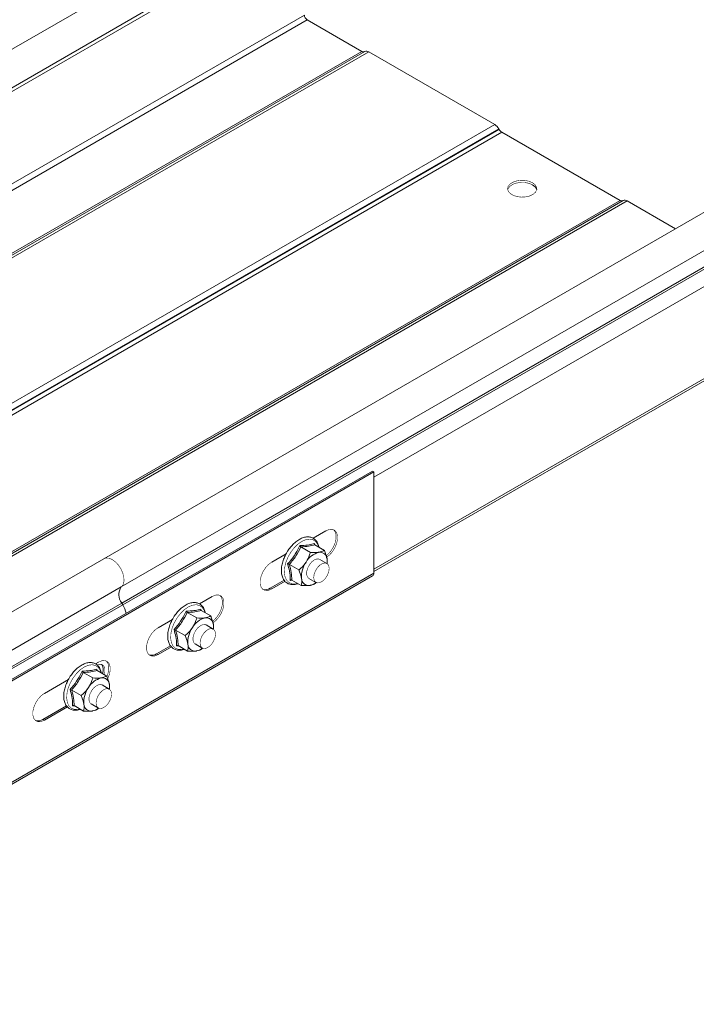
# Model space of a CAD drawing. Header units: millimetres. Extents: x 256 to 1193, y -1997 to 462.
# Tile 12 of 16: x 694 to 879, y 35 to 305. Entities that reach past the tile are written whole.
import ezdxf

# ---------------------------------------------------------------- set-up
doc = ezdxf.new("R2010")
doc.units = ezdxf.units.MM
doc.linetypes.add('K5LT32768', pattern=[0])
doc.linetypes.add('K5LT32769', pattern=[0])

msp = doc.modelspace()

# ---------------------------------------------------------------- linework, layer by layer
at = {"color": 7, "linetype": 'K5LT32768', "lineweight": 15}
for p, q in [((773.15, 343.37), (583.64, 233.98)), ((588.19, 226.09), (777.7, 335.49)), ((582.4, 221.69), (771.9, 331.09)), ((582.4, 196.42), (771.9, 305.82)), ((583.18, 195.08), (772.68, 304.48)), ((772.68, 304.48), (787.59, 295.87)), ((598.09, 186.47), (787.59, 295.87)), ((598.92, 186.44), (788.43, 295.84)), ((600.02, 186.33), (789.53, 295.73)), ((789.53, 295.73), (824, 275.83)), ((634.5, 166.43), (824, 275.83)), ((635.6, 165.27), (825.1, 274.67)), ((635.68, 165.13), (825.18, 274.52)), ((636.43, 164.33), (825.93, 273.73)), ((825.1, 274.67), (825.18, 274.52)), ((825.93, 273.73), (858.3, 255.05)), ((906.54, 266.37), (717.04, 156.97)), ((721.79, 149.23), (911.29, 258.62)), ((668.8, 145.65), (858.3, 255.05)), ((669.63, 145.62), (859.14, 255.02)), ((670.73, 145.51), (860.24, 254.91)), ((721.91, 144.82), (911.42, 254.22)), ((722.16, 144.38), (911.66, 253.78)), ((860.24, 254.91), (873.47, 247.27)), ((790.89, 153.46), (912.46, 223.64)), ((656.15, 103.4), (790.5, 180.96)), ((656.54, 103.17), (790.89, 180.73)), ((790.5, 180.96), (790.89, 180.73)), ((790.89, 152.97), (790.89, 180.73)), ((777.81, 164.61), (774.3, 162.58)), ((767.49, 159.31), (767.39, 159.17)), ((770.94, 160.22), (773.54, 158.71)), ((774.65, 161.15), (774.76, 160.75)), ((774.76, 160.76), (777.36, 159.25)), ((717.04, 156.97), (527.53, 47.57)), ((766.88, 158.3), (762.96, 156.03)), ((778.07, 155.67), (776.13, 156.8)), ((778.11, 156.87), (778.1, 155.65)), ((767.78, 155.41), (770.38, 153.91)), ((656.22, 74.7), (790.57, 152.26)), ((656.54, 75.41), (790.89, 152.97)), ((766.34, 151.09), (762.57, 148.91)), ((768.53, 151.08), (768.01, 151.05)), ((768.44, 151.14), (771.04, 149.63)), ((773.13, 151.6), (775.07, 150.48)), ((532.28, 39.83), (721.79, 149.23)), ((762.57, 148.91), (762.96, 148.69)), ((762.96, 148.69), (766.62, 150.8)), ((746.69, 146.65), (743.19, 144.62)), ((532.41, 35.42), (721.91, 144.82)), ((532.65, 34.98), (722.16, 144.38)), ((722.16, 144.38), (721.91, 144.82)), ((743.54, 143.19), (743.65, 142.79)), ((735.77, 140.34), (731.85, 138.07)), ((736.38, 141.35), (736.27, 141.21)), ((739.82, 142.26), (742.43, 140.75)), ((743.64, 142.79), (746.25, 141.29)), ((746.96, 137.71), (745.01, 138.83)), ((747, 138.91), (746.99, 137.68)), ((736.66, 137.45), (739.27, 135.94)), ((735.23, 133.13), (731.46, 130.95)), ((731.85, 130.73), (735.51, 132.84)), ((737.42, 133.12), (736.9, 133.09)), ((737.32, 133.18), (739.93, 131.67)), ((742.01, 133.64), (743.96, 132.52)), ((731.46, 130.95), (731.85, 130.73)), ((715.58, 128.69), (714.72, 128.19)), ((715.08, 126.76), (715.19, 126.36)), ((707.92, 124.92), (707.81, 124.78)), ((711.36, 125.83), (713.97, 124.32)), ((715.18, 126.36), (717.79, 124.86)), ((707.31, 123.91), (700.73, 120.11)), ((718.5, 121.28), (716.55, 122.4)), ((718.54, 122.48), (718.53, 121.25)), ((708.2, 121.02), (710.81, 119.51)), ((706.77, 116.7), (700.34, 112.99)), ((700.73, 112.76), (707.05, 116.41)), ((708.96, 116.69), (708.44, 116.66)), ((708.86, 116.75), (711.47, 115.24)), ((713.55, 117.21), (715.5, 116.09)), ((700.34, 112.99), (700.73, 112.76))]:
    msp.add_line(p, q, dxfattribs=at)
at = {"color": 8, "linetype": 'K5LT32769', "lineweight": 15, "true_color": 0x808080}
for p, q in [((790.89, 179.34), (912.83, 249.73)), ((790.89, 154.07), (912.83, 224.47))]:
    msp.add_line(p, q, dxfattribs=at)
at = {"color": 7, "linetype": 'K5LT32768', "const_width": 0.15}
for points in [[(834.34, 259.9), (833.38, 260.31), (832.26, 260.54), (831.06, 260.56), (829.91, 260.38), (828.9, 260.02), (828.13, 259.49), (827.65, 258.86), (827.52, 258.18), (827.74, 257.5), (828.29, 256.9), (829.14, 256.41), (830.19, 256.09), (831.36, 255.96), (832.55, 256.04), (833.64, 256.31), (834.54, 256.76), (835.18, 257.34), (835.49, 258.01), (835.44, 258.7), (835.05, 259.35), (834.34, 259.9)], [(834.34, 259.33), (833.38, 259.74), (832.26, 259.96), (831.06, 259.99), (829.91, 259.81), (828.9, 259.45), (828.13, 258.92), (827.65, 258.29), (827.54, 257.98)], [(777.81, 157.26), (778.7, 157.92), (779.53, 158.83), (780.21, 159.91), (780.7, 161.08), (780.96, 162.23), (780.96, 163.27), (780.7, 164.13), (780.21, 164.73), (779.53, 165.02), (778.7, 164.98), (777.81, 164.61)], [(779.85, 164.93), (780.31, 164.35), (780.57, 163.5), (780.57, 162.45), (780.31, 161.3), (779.82, 160.14), (779.14, 159.06), (778.32, 158.15), (777.85, 157.76)], [(721.79, 149.23), (722.27, 149.85), (722.51, 150.73), (722.49, 151.8), (722.21, 152.97), (721.7, 154.15), (720.99, 155.23), (720.15, 156.13), (719.24, 156.78), (718.34, 157.13), (717.51, 157.15), (717.04, 156.97)], [(721.79, 149.23), (722.27, 149.85), (722.51, 150.73), (722.49, 151.8), (722.21, 152.97), (721.7, 154.15), (720.99, 155.23), (720.15, 156.13), (719.24, 156.78), (718.34, 157.13), (717.51, 157.15), (717.04, 156.97)], [(776.13, 156.8), (776.01, 156.85), (775.38, 156.92), (774.65, 156.66), (773.93, 156.11), (773.28, 155.32)], [(762.96, 156.03), (762.06, 155.37), (761.24, 154.46), (760.55, 153.38), (760.06, 152.22), (759.81, 151.07), (759.81, 150.02), (760.06, 149.16), (760.55, 148.57), (761.24, 148.28), (762.06, 148.32), (762.96, 148.69)], [(773.28, 155.32), (772.8, 154.4), (772.54, 153.45), (772.53, 152.59), (772.78, 151.93), (773.13, 151.6)], [(774.45, 151.78), (774.56, 152.68), (774.91, 153.63), (775.46, 154.52), (776.14, 155.23), (776.88, 155.68), (777.58, 155.81), (778.16, 155.62), (778.54, 155.12), (778.69, 154.37), (778.58, 153.47), (778.23, 152.52), (777.68, 151.63), (777, 150.92), (776.26, 150.47), (775.56, 150.34), (774.99, 150.53), (774.6, 151.03), (774.45, 151.78)], [(746.69, 139.3), (747.59, 139.96), (748.42, 140.87), (749.1, 141.95), (749.59, 143.12), (749.84, 144.27), (749.84, 145.31), (749.59, 146.17), (749.1, 146.77), (748.42, 147.06), (747.59, 147.01), (746.69, 146.65)], [(748.74, 146.97), (749.2, 146.39), (749.46, 145.54), (749.46, 144.49), (749.2, 143.34), (748.71, 142.18), (748.03, 141.1), (747.2, 140.19), (746.73, 139.8)], [(731.85, 138.07), (730.95, 137.41), (730.13, 136.5), (729.44, 135.42), (728.95, 134.25), (728.7, 133.1), (728.7, 132.06), (728.95, 131.2), (729.44, 130.6), (730.13, 130.32), (730.95, 130.36), (731.85, 130.73)], [(745.01, 138.83), (744.9, 138.89), (744.26, 138.96), (743.54, 138.7), (742.81, 138.14), (742.17, 137.36)], [(743.34, 133.89), (743.46, 134.8), (743.83, 135.75), (744.4, 136.62), (745.09, 137.31), (745.83, 137.74), (746.52, 137.85), (747.08, 137.63), (747.45, 137.1), (747.58, 136.34), (747.45, 135.43), (747.08, 134.48), (746.52, 133.6), (745.83, 132.91), (745.09, 132.49), (744.4, 132.38), (743.83, 132.6), (743.46, 133.13), (743.34, 133.89)], [(742.17, 137.36), (741.69, 136.43), (741.43, 135.49), (741.42, 134.63), (741.66, 133.97), (742.01, 133.64)], [(715.02, 127.79), (715.8, 128.08), (716.49, 128.02), (717.01, 127.61), (717.28, 126.9), (717.28, 125.98), (717.11, 125.25)], [(718.06, 124.14), (718.48, 125.16), (718.73, 126.31), (718.73, 127.35), (718.48, 128.21), (717.99, 128.81), (717.3, 129.1), (716.48, 129.05), (715.58, 128.69)], [(717.63, 129.01), (718.09, 128.43), (718.34, 127.58), (718.34, 126.53), (718.09, 125.38), (717.86, 124.77)], [(716.55, 122.4), (716.44, 122.46), (715.8, 122.53), (715.08, 122.27), (714.35, 121.71), (713.71, 120.93)], [(714.88, 117.46), (715, 118.37), (715.37, 119.32), (715.94, 120.19), (716.63, 120.88), (717.36, 121.31), (718.06, 121.42), (718.62, 121.2), (718.99, 120.67), (719.12, 119.91), (718.99, 119), (718.62, 118.05), (718.06, 117.17), (717.36, 116.48), (716.63, 116.06), (715.94, 115.95), (715.37, 116.17), (715, 116.7), (714.88, 117.46)], [(700.73, 120.11), (699.84, 119.45), (699.01, 118.54), (698.33, 117.46), (697.84, 116.29), (697.58, 115.14), (697.58, 114.1), (697.84, 113.24), (698.33, 112.64), (699.01, 112.35), (699.84, 112.4), (700.73, 112.76)], [(713.71, 120.93), (713.23, 120), (712.97, 119.06), (712.96, 118.2), (713.2, 117.54), (713.55, 117.21)]]:
    msp.add_lwpolyline(points, dxfattribs=at)
at = {"color": 8, "linetype": 'K5LT32769', "true_color": 0x808080, "const_width": 0.15}
for points in [[(775.78, 160.16), (775.55, 160.84), (775.01, 161.65), (774.26, 162.15), (773.35, 162.34), (772.32, 162.19), (771.22, 161.72), (770.12, 160.96), (769.08, 159.93), (768.15, 158.71)], [(768.15, 158.71), (767.38, 157.35), (766.82, 155.93), (766.49, 154.52), (766.41, 153.2), (766.59, 152.05), (767.01, 151.12), (767.66, 150.46), (768.5, 150.11), (769.48, 150.09), (770.04, 150.21)], [(744.67, 142.2), (744.44, 142.88), (743.9, 143.68), (743.15, 144.19), (742.24, 144.38), (741.2, 144.23), (740.11, 143.76), (739.01, 143), (737.97, 141.97), (737.04, 140.75)], [(737.04, 140.75), (736.27, 139.39), (735.7, 137.97), (735.37, 136.56), (735.3, 135.24), (735.47, 134.09), (735.9, 133.15), (736.55, 132.5), (737.38, 132.15), (738.37, 132.13), (738.93, 132.25)], [(716.21, 125.77), (715.98, 126.45), (715.44, 127.25), (714.69, 127.76), (713.77, 127.95), (712.74, 127.8), (711.65, 127.33), (710.55, 126.57), (709.51, 125.54), (708.58, 124.32)], [(708.58, 124.32), (707.81, 122.96), (707.24, 121.54), (706.91, 120.13), (706.84, 118.81), (707.01, 117.66), (707.44, 116.72), (708.09, 116.07), (708.92, 115.72), (709.9, 115.7), (710.46, 115.82)]]:
    msp.add_lwpolyline(points, dxfattribs=at)
at = {"color": 7, "linetype": 'K5LT32768', "lineweight": 15}
for centre, radius, start, end in [((773.59, 305.9), 1.69, 182.6061, 237.394), ((788.03, 296.48), 0.754, 234.3816, 294.3139), ((788.88, 294.83), 1.11, 54.3821, 114.3137), ((822.32, 273.14), 3.17, 28.8556, 58.0454), ((827.08, 275.57), 2.16, 208.8554, 238.0453), ((833.48, 257.44), 2.08, 15.0894, 65.4344), ((858.74, 255.66), 0.754, 234.3818, 294.3146), ((859.59, 254.01), 1.11, 54.3821, 114.3137), ((777.28, 153.29), 5.63, 104.4816, 150.4258), ((776.16, 156.8), 1.96, 1.9562, 98.3612), ((773.43, 156.21), 4.73, 353.0164, 7.9649), ((778, 152.08), 6.88, 144.5957, 184.6053), ((773.09, 151.59), 1.96, 181.9561, 278.3612), ((790.13, 152.89), 0.763, 304.9653, 6.3466), ((724.84, 147.11), 3.72, 145.2363, 218.0458), ((761.23, 150.79), 2.31, 252.3063, 305.4893), ((772.67, 153.56), 3.97, 280.2233, 308.2604), ((713.71, 139.62), 9.7, 14.471, 29.3757), ((746.17, 135.33), 5.63, 104.4816, 150.4258), ((745.05, 138.84), 1.96, 1.9562, 98.3612), ((746.89, 134.12), 6.88, 144.5958, 184.6053), ((742.31, 138.25), 4.73, 353.0164, 7.9649), ((741.98, 133.63), 1.96, 181.9561, 278.3612), ((741.56, 135.6), 3.97, 280.2233, 308.2604), ((730.11, 132.83), 2.31, 252.3063, 305.4893), ((714.38, 126.6), 2.47, 334.6423, 36.2861), ((717.71, 118.89), 5.63, 104.4816, 150.4258), ((716.59, 122.41), 1.96, 1.9563, 98.3611), ((718.42, 117.69), 6.88, 144.5957, 184.6053), ((713.85, 121.82), 4.73, 353.0166, 7.9646), ((713.52, 117.2), 1.96, 181.9561, 278.3612), ((713.1, 119.17), 3.97, 280.2233, 308.2604), ((699, 114.87), 2.31, 252.3062, 305.4893)]:
    msp.add_arc(centre, radius, start, end, dxfattribs=at)
for points, knots in [([(775.87, 160.11), (775.79, 160.44), (775.64, 161.14), (775.1, 161.99), (774.35, 162.62), (773.45, 162.94), (772.46, 162.97), (771.41, 162.72), (770.33, 162.19), (769.27, 161.39), (768.29, 160.43), (767.75, 159.67), (767.49, 159.31)], [0, 0, 0, 0, 0.091442, 0.19692, 0.298757, 0.397025, 0.494678, 0.594812, 0.698161, 0.803105, 0.908121, 1, 1, 1, 1]), ([(767.39, 159.17), (767.24, 158.95), (766.9, 158.41), (766.65, 157.84), (766.5, 157.51)], [0, 0, 0, 0, 0.416585, 1, 1, 1, 1]), ([(767.32, 155.54), (767.48, 155.71), (768.28, 156.61), (769.51, 158.25), (770.28, 159.85), (770.64, 160.59)], [0, 0, 0, 0, 0.118083, 0.592259, 1, 1, 1, 1]), ([(770.94, 160.22), (770.51, 159.38), (769.65, 157.66), (768.41, 156.17), (767.78, 155.41)], [0, 0, 0, 0, 0.492148, 1, 1, 1, 1]), ([(770.64, 160.59), (770.82, 160.59), (771.75, 160.61), (773.21, 160.73), (774.19, 161.02), (774.65, 161.15)], [0, 0, 0, 0, 0.118083, 0.592258, 1, 1, 1, 1]), ([(770.94, 160.22), (770.91, 160.24), (770.85, 160.28), (770.77, 160.37), (770.69, 160.47), (770.66, 160.55), (770.64, 160.59), (770.64, 160.59)], [0, 0, 0, 0, 0.23619, 0.471403, 0.73247, 0.992087, 1, 1, 1, 1]), ([(774.76, 160.76), (774.22, 160.61), (773.14, 160.33), (771.68, 160.25), (770.94, 160.22)], [0, 0, 0, 0, 0.492148, 1, 1, 1, 1]), ([(774.76, 160.76), (774.73, 160.78), (774.68, 160.81), (774.64, 160.91), (774.62, 161.03), (774.64, 161.11), (774.65, 161.15), (774.65, 161.15)], [0, 0, 0, 0, 0.23619, 0.471403, 0.73247, 0.992085, 1, 1, 1, 1]), ([(775.88, 158.74), (776.34, 158.84), (776.93, 158.98), (777.29, 159.21), (777.36, 159.25)], [0, 0, 0, 0, 0.801462, 1, 1, 1, 1]), ([(777.36, 159.25), (777.65, 158.51), (777.98, 157.68), (778.1, 156.95), (778.11, 156.87)], [0, 0, 0, 0, 0.896038, 1, 1, 1, 1]), ([(766.5, 157.51), (766.44, 157.39), (766.16, 156.83), (765.84, 155.77), (765.59, 154.42), (765.58, 153.13), (765.82, 151.99), (766.31, 151.03), (767.02, 150.33), (767.9, 149.93), (768.87, 149.85), (769.62, 149.94), (770.04, 150.13), (770.12, 150.17)], [0, 0, 0, 0, 0.027991, 0.135456, 0.243332, 0.351854, 0.461045, 0.569631, 0.675026, 0.776331, 0.87629, 0.978078, 1, 1, 1, 1]), ([(773.54, 158.71), (773.47, 158.47), (773.21, 157.56), (772.74, 156.7), (772.39, 156.07)], [0, 0, 0, 0, 0.263255, 1, 1, 1, 1]), ([(773.54, 158.71), (774.3, 158.68), (775.15, 158.64), (775.81, 158.73), (775.88, 158.74)], [0, 0, 0, 0, 0.896037, 1, 1, 1, 1]), ([(768.01, 151.05), (768.01, 151.21), (768.03, 152), (767.91, 153.46), (767.51, 154.88), (767.32, 155.54)], [0, 0, 0, 0, 0.118083, 0.592259, 1, 1, 1, 1]), ([(767.78, 155.41), (767.75, 155.43), (767.68, 155.46), (767.57, 155.5), (767.44, 155.52), (767.36, 155.53), (767.32, 155.54), (767.32, 155.54)], [0, 0, 0, 0, 0.23619, 0.471403, 0.732469, 0.992087, 1, 1, 1, 1]), ([(767.78, 155.41), (767.98, 154.66), (768.39, 153.12), (768.42, 151.81), (768.44, 151.14)], [0, 0, 0, 0, 0.492148, 1, 1, 1, 1]), ([(772.39, 156.07), (772.3, 155.94), (771.77, 155.16), (771.05, 154.46), (770.41, 153.93), (770.38, 153.91)], [0, 0, 0, 0, 0.148486, 0.965571, 1, 1, 1, 1]), ([(771.14, 151.52), (770.99, 152.14), (770.8, 152.92), (770.45, 153.74), (770.38, 153.91)], [0, 0, 0, 0, 0.801462, 1, 1, 1, 1]), ([(768.01, 151.05), (768.01, 151.05), (768.05, 151.08), (768.12, 151.13), (768.23, 151.17), (768.34, 151.18), (768.41, 151.15), (768.44, 151.14)], [0, 0, 0, 0, 0.007914, 0.26753, 0.528597, 0.76381, 1, 1, 1, 1]), ([(771.04, 149.63), (771.14, 150.15), (771.25, 150.73), (771.15, 151.45), (771.14, 151.52)], [0, 0, 0, 0, 0.896037, 1, 1, 1, 1]), ([(773.37, 149.66), (772.79, 149.62), (772.07, 149.57), (771.21, 149.62), (771.04, 149.63)], [0, 0, 0, 0, 0.801462, 1, 1, 1, 1]), ([(774.86, 150.17), (774.49, 149.98), (774.08, 149.76), (773.44, 149.67), (773.37, 149.66)], [0, 0, 0, 0, 0.896037, 1, 1, 1, 1]), ([(775.18, 150.48), (775.1, 150.4), (775, 150.28), (774.89, 150.19), (774.86, 150.17)], [0, 0, 0, 0, 0.772058, 1, 1, 1, 1]), ([(744.75, 142.15), (744.68, 142.48), (744.53, 143.18), (743.99, 144.03), (743.24, 144.66), (742.33, 144.98), (741.35, 145.01), (740.3, 144.76), (739.22, 144.23), (738.15, 143.43), (737.18, 142.47), (736.64, 141.71), (736.38, 141.35)], [0, 0, 0, 0, 0.091442, 0.19692, 0.298757, 0.397025, 0.494678, 0.594812, 0.698161, 0.803105, 0.908121, 1, 1, 1, 1]), ([(739.53, 142.63), (739.71, 142.63), (740.64, 142.65), (742.1, 142.77), (743.08, 143.06), (743.54, 143.19)], [0, 0, 0, 0, 0.118083, 0.592258, 1, 1, 1, 1]), ([(743.64, 142.79), (743.62, 142.81), (743.57, 142.85), (743.52, 142.95), (743.51, 143.06), (743.53, 143.15), (743.54, 143.19), (743.54, 143.19)], [0, 0, 0, 0, 0.23619, 0.471403, 0.73247, 0.992085, 1, 1, 1, 1]), ([(736.27, 141.21), (736.13, 140.98), (735.79, 140.45), (735.53, 139.88), (735.38, 139.54)], [0, 0, 0, 0, 0.416585, 1, 1, 1, 1]), ([(736.21, 137.57), (736.37, 137.75), (737.17, 138.65), (738.4, 140.29), (739.17, 141.89), (739.53, 142.63)], [0, 0, 0, 0, 0.118083, 0.592259, 1, 1, 1, 1]), ([(739.82, 142.26), (739.4, 141.42), (738.53, 139.7), (737.29, 138.21), (736.66, 137.45)], [0, 0, 0, 0, 0.492149, 1, 1, 1, 1]), ([(739.82, 142.26), (739.8, 142.28), (739.74, 142.32), (739.65, 142.41), (739.58, 142.51), (739.54, 142.59), (739.53, 142.63), (739.53, 142.63)], [0, 0, 0, 0, 0.23619, 0.471403, 0.73247, 0.992087, 1, 1, 1, 1]), ([(743.64, 142.79), (743.11, 142.65), (742.03, 142.37), (740.57, 142.29), (739.82, 142.26)], [0, 0, 0, 0, 0.492148, 1, 1, 1, 1]), ([(742.43, 140.75), (742.36, 140.51), (742.1, 139.6), (741.62, 138.74), (741.27, 138.1)], [0, 0, 0, 0, 0.263255, 1, 1, 1, 1]), ([(742.43, 140.75), (743.19, 140.72), (744.03, 140.68), (744.69, 140.77), (744.76, 140.78)], [0, 0, 0, 0, 0.896038, 1, 1, 1, 1]), ([(744.76, 140.78), (745.23, 140.88), (745.81, 141.02), (746.18, 141.25), (746.25, 141.29)], [0, 0, 0, 0, 0.801462, 1, 1, 1, 1]), ([(746.25, 141.29), (746.54, 140.55), (746.87, 139.72), (746.99, 138.99), (747, 138.91)], [0, 0, 0, 0, 0.896038, 1, 1, 1, 1]), ([(735.38, 139.54), (735.32, 139.43), (735.04, 138.87), (734.73, 137.81), (734.48, 136.46), (734.47, 135.17), (734.71, 134.02), (735.2, 133.07), (735.91, 132.37), (736.79, 131.97), (737.76, 131.89), (738.51, 131.98), (738.93, 132.17), (739, 132.21)], [0, 0, 0, 0, 0.027991, 0.135456, 0.243332, 0.351854, 0.461045, 0.569631, 0.675026, 0.776331, 0.87629, 0.978078, 1, 1, 1, 1]), ([(736.9, 133.09), (736.9, 133.24), (736.92, 134.04), (736.8, 135.5), (736.39, 136.92), (736.21, 137.57)], [0, 0, 0, 0, 0.118083, 0.592259, 1, 1, 1, 1]), ([(736.66, 137.45), (736.63, 137.46), (736.57, 137.5), (736.45, 137.53), (736.33, 137.56), (736.25, 137.57), (736.21, 137.57), (736.21, 137.57)], [0, 0, 0, 0, 0.236189, 0.471403, 0.732465, 0.992086, 1, 1, 1, 1]), ([(741.27, 138.1), (741.19, 137.98), (740.66, 137.2), (739.94, 136.5), (739.3, 135.97), (739.27, 135.94)], [0, 0, 0, 0, 0.148486, 0.96557, 1, 1, 1, 1]), ([(736.66, 137.45), (736.87, 136.69), (737.27, 135.16), (737.31, 133.84), (737.32, 133.18)], [0, 0, 0, 0, 0.492148, 1, 1, 1, 1]), ([(740.02, 133.56), (739.88, 134.18), (739.69, 134.96), (739.34, 135.78), (739.27, 135.94)], [0, 0, 0, 0, 0.801462, 1, 1, 1, 1]), ([(736.9, 133.09), (736.9, 133.09), (736.93, 133.12), (737.01, 133.16), (737.12, 133.21), (737.23, 133.21), (737.29, 133.19), (737.32, 133.18)], [0, 0, 0, 0, 0.007915, 0.26753, 0.528597, 0.763811, 1, 1, 1, 1]), ([(739.93, 131.67), (740.03, 132.19), (740.14, 132.76), (740.03, 133.49), (740.02, 133.56)], [0, 0, 0, 0, 0.896037, 1, 1, 1, 1]), ([(743.75, 132.21), (743.38, 132.02), (742.97, 131.8), (742.33, 131.71), (742.26, 131.7)], [0, 0, 0, 0, 0.896037, 1, 1, 1, 1]), ([(744.07, 132.52), (743.99, 132.44), (743.89, 132.32), (743.77, 132.23), (743.75, 132.21)], [0, 0, 0, 0, 0.774385, 1, 1, 1, 1]), ([(742.26, 131.7), (741.68, 131.66), (740.96, 131.6), (740.1, 131.66), (739.93, 131.67)], [0, 0, 0, 0, 0.801461, 1, 1, 1, 1]), ([(716.29, 125.72), (716.22, 126.05), (716.07, 126.75), (715.53, 127.6), (714.78, 128.23), (713.87, 128.55), (712.88, 128.58), (711.84, 128.32), (710.76, 127.79), (709.69, 127), (708.72, 126.04), (708.17, 125.28), (707.92, 124.92)], [0, 0, 0, 0, 0.091442, 0.19692, 0.298757, 0.397025, 0.494678, 0.594812, 0.698162, 0.803105, 0.908121, 1, 1, 1, 1]), ([(711.07, 126.2), (711.25, 126.2), (712.18, 126.22), (713.63, 126.34), (714.62, 126.63), (715.08, 126.76)], [0, 0, 0, 0, 0.118083, 0.592259, 1, 1, 1, 1]), ([(715.18, 126.36), (715.16, 126.38), (715.11, 126.42), (715.06, 126.52), (715.05, 126.63), (715.06, 126.72), (715.08, 126.76), (715.08, 126.76)], [0, 0, 0, 0, 0.236189, 0.471403, 0.732465, 0.992085, 1, 1, 1, 1]), ([(707.81, 124.78), (707.67, 124.55), (707.33, 124.02), (707.07, 123.45), (706.92, 123.11)], [0, 0, 0, 0, 0.416587, 1, 1, 1, 1]), ([(707.75, 121.14), (707.9, 121.32), (708.7, 122.22), (709.93, 123.86), (710.71, 125.46), (711.07, 126.2)], [0, 0, 0, 0, 0.118083, 0.592258, 1, 1, 1, 1]), ([(711.36, 125.83), (710.94, 124.99), (710.07, 123.27), (708.83, 121.78), (708.2, 121.02)], [0, 0, 0, 0, 0.492148, 1, 1, 1, 1]), ([(711.36, 125.83), (711.34, 125.85), (711.28, 125.89), (711.19, 125.98), (711.12, 126.08), (711.08, 126.16), (711.07, 126.2), (711.07, 126.2)], [0, 0, 0, 0, 0.23619, 0.471404, 0.73247, 0.992087, 1, 1, 1, 1]), ([(715.18, 126.36), (714.65, 126.22), (713.56, 125.94), (712.1, 125.86), (711.36, 125.83)], [0, 0, 0, 0, 0.492149, 1, 1, 1, 1]), ([(713.97, 124.32), (713.9, 124.08), (713.64, 123.17), (713.16, 122.31), (712.81, 121.67)], [0, 0, 0, 0, 0.263255, 1, 1, 1, 1]), ([(713.97, 124.32), (714.73, 124.29), (715.57, 124.25), (716.23, 124.34), (716.3, 124.35)], [0, 0, 0, 0, 0.896037, 1, 1, 1, 1]), ([(716.3, 124.35), (716.77, 124.45), (717.35, 124.59), (717.72, 124.81), (717.79, 124.86)], [0, 0, 0, 0, 0.801461, 1, 1, 1, 1]), ([(717.79, 124.86), (718.08, 124.12), (718.41, 123.29), (718.53, 122.56), (718.54, 122.48)], [0, 0, 0, 0, 0.896037, 1, 1, 1, 1]), ([(706.92, 123.11), (706.86, 123), (706.58, 122.44), (706.27, 121.38), (706.01, 120.02), (706.01, 118.74), (706.25, 117.59), (706.74, 116.64), (707.45, 115.94), (708.32, 115.54), (709.3, 115.46), (710.05, 115.55), (710.47, 115.74), (710.54, 115.78)], [0, 0, 0, 0, 0.027991, 0.135456, 0.243332, 0.351854, 0.461045, 0.569631, 0.675025, 0.77633, 0.87629, 0.978078, 1, 1, 1, 1]), ([(712.81, 121.67), (712.73, 121.55), (712.2, 120.77), (711.48, 120.07), (710.83, 119.54), (710.81, 119.51)], [0, 0, 0, 0, 0.148486, 0.965571, 1, 1, 1, 1]), ([(708.44, 116.66), (708.44, 116.81), (708.46, 117.61), (708.34, 119.07), (707.93, 120.49), (707.75, 121.14)], [0, 0, 0, 0, 0.118083, 0.592258, 1, 1, 1, 1]), ([(708.2, 121.02), (708.17, 121.03), (708.11, 121.07), (707.99, 121.1), (707.87, 121.13), (707.79, 121.14), (707.75, 121.14), (707.75, 121.14)], [0, 0, 0, 0, 0.236188, 0.4714, 0.732466, 0.992086, 1, 1, 1, 1]), ([(708.2, 121.02), (708.4, 120.26), (708.81, 118.73), (708.85, 117.41), (708.86, 116.75)], [0, 0, 0, 0, 0.492148, 1, 1, 1, 1]), ([(711.56, 117.13), (711.42, 117.75), (711.23, 118.52), (710.88, 119.35), (710.81, 119.51)], [0, 0, 0, 0, 0.801462, 1, 1, 1, 1]), ([(708.44, 116.66), (708.44, 116.66), (708.47, 116.69), (708.55, 116.73), (708.66, 116.77), (708.77, 116.78), (708.83, 116.76), (708.86, 116.75)], [0, 0, 0, 0, 0.007915, 0.267535, 0.528597, 0.763811, 1, 1, 1, 1]), ([(711.47, 115.24), (711.57, 115.76), (711.68, 116.33), (711.57, 117.06), (711.56, 117.13)], [0, 0, 0, 0, 0.896037, 1, 1, 1, 1]), ([(715.61, 116.09), (715.53, 116.01), (715.43, 115.89), (715.31, 115.8), (715.29, 115.78)], [0, 0, 0, 0, 0.774377, 1, 1, 1, 1]), ([(713.8, 115.27), (713.22, 115.22), (712.5, 115.17), (711.64, 115.23), (711.47, 115.24)], [0, 0, 0, 0, 0.801461, 1, 1, 1, 1]), ([(715.29, 115.78), (714.92, 115.59), (714.51, 115.37), (713.87, 115.28), (713.8, 115.27)], [0, 0, 0, 0, 0.896036, 1, 1, 1, 1])]:
    msp.add_open_spline(points, degree=3, knots=knots, dxfattribs=at)

doc.saveas('drawing.dxf')
